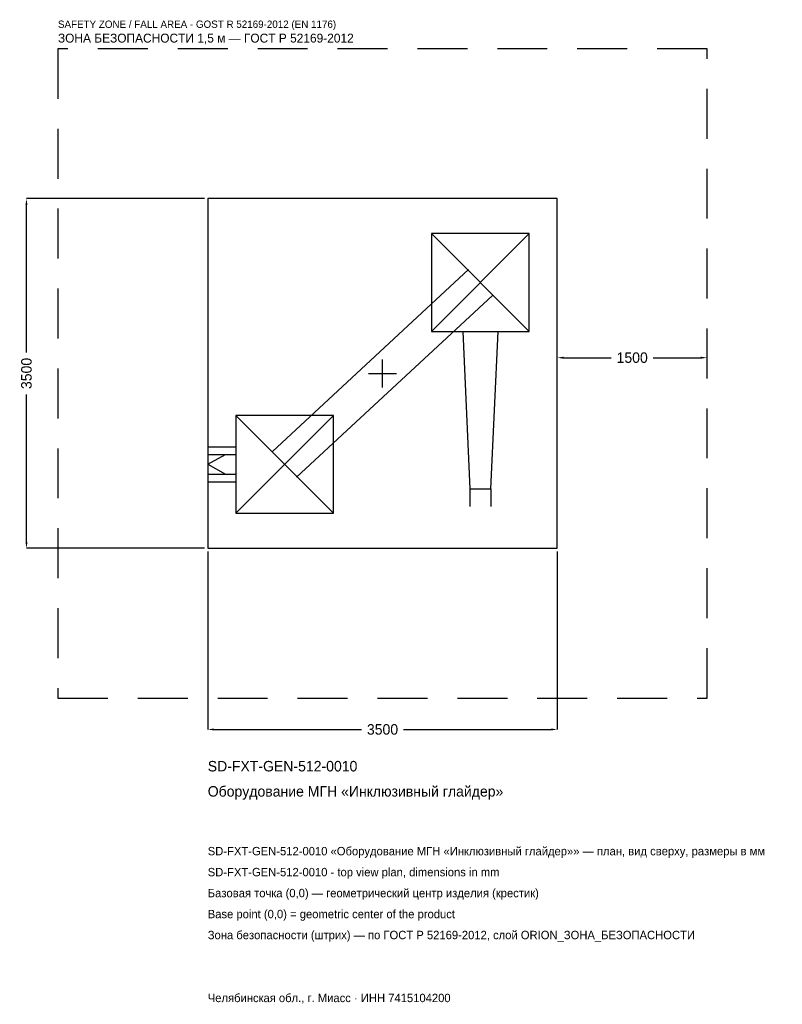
# Model space of a CAD drawing. Header units: metres. Extents: x -3633 to 4003, y -6317 to 3542.
import ezdxf

# ---------------------------------------------------------------- set-up
doc = ezdxf.new("R2010")
doc.units = ezdxf.units.M
doc.linetypes.add('DASHED', pattern=[800, 500, -300])
for name, color, linetype in [('ORION_ДАННЫЕ', 3, 'Continuous'), ('ORION_ЗОНА_БЕЗОПАСНОСТИ', 1, 'Continuous'), ('ORION_КОНТУР', 7, 'Continuous'), ('ORION_РАЗМЕРЫ', 8, 'Continuous')]:
    doc.layers.add(name, color=color, linetype=linetype)
doc.dimstyles.new('ORION', dxfattribs={"dimtxt": 105, "dimasz": 63, "dimexe": 1.25, "dimexo": 31.5, "dimtad": 1, "dimdec": 0, "dimcen": 2.5, "dimazin": 3, "dimtfac": 1, "dimtmove": 0, "dimatfit": 3, "dimarcsym": 0})

# ---------------------------------------------------------------- blocks, each defined once
blk = doc.blocks.new('_CLOSEDFILLED')
at = {"color": 0, "linetype": 'BYBLOCK'}
blk.add_solid([(-1, 0.16), (0, 0), (-1, -0.16)], dxfattribs=at)
blk = doc.blocks.new('*D1')
for p, q in [((-1750, -1781.5), (-1750, -3565)), ((1750, -1781.5), (1750, -3565)), ((-1687, -3565), (-210, -3565)), ((210, -3565), (1687, -3565))]:
    blk.add_line(p, q)
at = {"layer": 'Defpoints'}
for p in [(-1750, -1750), (1750, -1750), (-1750, -3565)]:
    blk.add_point(p, dxfattribs=at)
at = {"layer": 'ORION_РАЗМЕРЫ', "xscale": 63, "yscale": 63, "rotation": 180}
blk.add_blockref('_CLOSEDFILLED', (-1750, -3565), dxfattribs=at)
at = {"layer": 'ORION_РАЗМЕРЫ', "xscale": 63, "yscale": 63}
blk.add_blockref('_CLOSEDFILLED', (1750, -3565), dxfattribs=at)
at = {"layer": 'ORION_РАЗМЕРЫ', "insert": (0, -3565), "char_height": 105, "attachment_point": 5}
blk.add_mtext('3500', dxfattribs=at)
blk = doc.blocks.new('*D2')
for p, q in [((-1781.5, 1750), (-3565, 1750)), ((-3565, 210), (-3565, 1687)), ((-3565, -1687), (-3565, -210)), ((-1781.5, -1750), (-3565, -1750))]:
    blk.add_line(p, q)
at = {"layer": 'Defpoints'}
for p in [(-1750, 1750), (-3565, -1750), (-1750, -1750)]:
    blk.add_point(p, dxfattribs=at)
at = {"layer": 'ORION_РАЗМЕРЫ', "xscale": 63, "yscale": 63}
for p, rotation in [((-3565, 1750), 90), ((-3565, -1750), 270)]:
    blk.add_blockref('_CLOSEDFILLED', p, dxfattribs=dict(at, rotation=rotation))
at = {"layer": 'ORION_РАЗМЕРЫ', "insert": (-3565, 0), "char_height": 105, "attachment_point": 5, "rotation": 90}
blk.add_mtext('3500', dxfattribs=at)
blk = doc.blocks.new('*D3')
for p, q in [((1750, 31.5), (1750, 157.5)), ((1813, 157.5), (2290, 157.5)), ((2710, 157.5), (3187, 157.5)), ((3250, 31.5), (3250, 157.5))]:
    blk.add_line(p, q)
at = {"layer": 'Defpoints'}
for p in [(1750, 157.5), (1750, 0), (3250, 0)]:
    blk.add_point(p, dxfattribs=at)
at = {"layer": 'ORION_РАЗМЕРЫ', "xscale": 63, "yscale": 63, "rotation": 180}
blk.add_blockref('_CLOSEDFILLED', (1750, 157.5), dxfattribs=at)
at = {"layer": 'ORION_РАЗМЕРЫ', "xscale": 63, "yscale": 63}
blk.add_blockref('_CLOSEDFILLED', (3250, 157.5), dxfattribs=at)
at = {"layer": 'ORION_РАЗМЕРЫ', "insert": (2500, 157.5), "char_height": 105, "attachment_point": 5}
blk.add_mtext('1500', dxfattribs=at)
blk = doc.blocks.new('ОРИОН SD-FXT-GEN-512-0010 Оборудование МГН Инклюзивный глайдер')
at = {"layer": 'ORION_ЗОНА_БЕЗОПАСНОСТИ', "linetype": 'DASHED'}
blk.add_lwpolyline([(-3250, -3250), (3250, -3250), (3250, 3250), (-3250, 3250)], close=True, dxfattribs=at)
at = {"layer": 'ORION_КОНТУР'}
for p, q in [((490, 420), (1470, 1400)), ((490, 1400), (1470, 420)), ((-1100, -780.7), (860, 1039.3)), ((-860, -1039.3), (1100, 780.7)), ((-1470, -1400), (-490, -420)), ((-1470, -420), (-490, -1400)), ((-1750, -733.6), (-1470, -733.6)), ((-1750, -813), (-1470, -813)), ((-1750, -910), (-1573.6, -813)), ((-1750, -910), (-1573.6, -1007)), ((-1750, -1007), (-1470, -1007)), ((-1750, -1086.4), (-1470, -1086.4)), ((874.2, -1155), (874.2, -1331.4)), ((1085.8, -1155), (1085.8, -1331.4))]:
    blk.add_line(p, q, dxfattribs=at)
for points in [[(-1750, -1750), (1750, -1750), (1750, 1750), (-1750, 1750)], [(490, 420), (1470, 420), (1470, 1400), (490, 1400)], [(-1470, -1400), (-490, -1400), (-490, -420), (-1470, -420)]]:
    blk.add_lwpolyline(points, close=True, dxfattribs=at)
blk.add_lwpolyline([(803.6, 420), (874.2, -1155), (1085.8, -1155), (1156.4, 420)], dxfattribs=at)
at = {"layer": 'ORION_РАЗМЕРЫ'}
for p, q in [((0, -140), (0, 140)), ((-140, 0), (140, 0))]:
    blk.add_line(p, q, dxfattribs=at)
at = {"layer": 'ORION_ДАННЫЕ'}
for tag, p in [('АРТИКУЛ', (-1750, -3985)), ('НАИМЕНОВАНИЕ', (-1750, -4237))]:
    blk.add_attdef(tag, p, '', height=105, dxfattribs=at)
at = {"layer": 'ORION_ДАННЫЕ', "flags": 1}
for tag, p in [('ПРОИЗВОДИТЕЛЬ', (-1750, -4489)), ('ТЕЛЕФОН', (-1750, -4741)), ('САЙТ', (-1750, -5245)), ('АДРЕС', (-1750, -5497)), ('РЕКВИЗИТЫ', (-1750, -5749)), ('ГАБАРИТЫ', (-1750, -6001)), ('ЗОНА_БЕЗОПАСНОСТИ', (-1750, -6253))]:
    blk.add_attdef(tag, p, '', height=105, dxfattribs=at)
at = {"layer": 'ORION_ЗОНА_БЕЗОПАСНОСТИ', "color": 1}
for s, height, p in [('SAFETY ZONE / FALL AREA - GOST R 52169-2012 (EN 1176)', 73.5, (-3250, 3460)), ('ЗОНА БЕЗОПАСНОСТИ 1,5 м — ГОСТ Р 52169-2012', 89.25, (-3250, 3313))]:
    blk.add_text(s, height=height, dxfattribs=at).set_placement(p)
at = {"layer": 'ORION_РАЗМЕРЫ'}
dim = blk.add_linear_dim(base=(-3565, -1750), p1=(-1750, -1750), p2=(-1750, 1750), angle=90, dimstyle='ORION', dxfattribs=at)
dim.commit()
dim.dimension.update_dxf_attribs({"geometry": '*D2', "text_midpoint": (-3565, 0)})
for base, p1, p2, picture, middle in [((1750, 157.5), (1750, 0), (3250, 0), '*D3', (2500, 157.5)), ((-1750, -3565), (-1750, -1750), (1750, -1750), '*D1', (0, -3565))]:
    dim = blk.add_linear_dim(base=base, p1=p1, p2=p2, dimstyle='ORION', dxfattribs=at)
    dim.commit()
    dim.dimension.update_dxf_attribs({"geometry": picture, "text_midpoint": middle})

msp = doc.modelspace()

# ---------------------------------------------------------------- block references
msp.add_blockref('ОРИОН SD-FXT-GEN-512-0010 Оборудование МГН Инклюзивный глайдер', (0, 0)).add_auto_attribs({'АРТИКУЛ': 'SD-FXT-GEN-512-0010', 'НАИМЕНОВАНИЕ': 'Оборудование МГН «Инклюзивный глайдер»'})

# ---------------------------------------------------------------- texts
at = {"layer": 'ORION_ДАННЫЕ', "color": 3}
for s, p in [('SD-FXT-GEN-512-0010 «Оборудование МГН «Инклюзивный глайдер»» — план, вид сверху, размеры в мм', (-1750, -4825)), ('SD-FXT-GEN-512-0010 - top view plan, dimensions in mm', (-1750, -5035)), ('Челябинская обл., г. Миасс · ИНН 7415104200', (-1750, -6295))]:
    msp.add_text(s, height=84, dxfattribs=at).set_placement(p)
at = {"layer": 'ORION_ДАННЫЕ', "color": 7}
for s, p in [('Базовая точка (0,0) — геометрический центр изделия (крестик)', (-1750, -5245)), ('Base point (0,0) = geometric center of the product', (-1750, -5455))]:
    msp.add_text(s, height=84, dxfattribs=at).set_placement(p)
at = {"layer": 'ORION_ДАННЫЕ', "color": 1}
msp.add_text('Зона безопасности (штрих) — по ГОСТ Р 52169-2012, слой ORION_ЗОНА_БЕЗОПАСНОСТИ', height=84, dxfattribs=at).set_placement((-1750, -5665))

doc.saveas('drawing.dxf')
